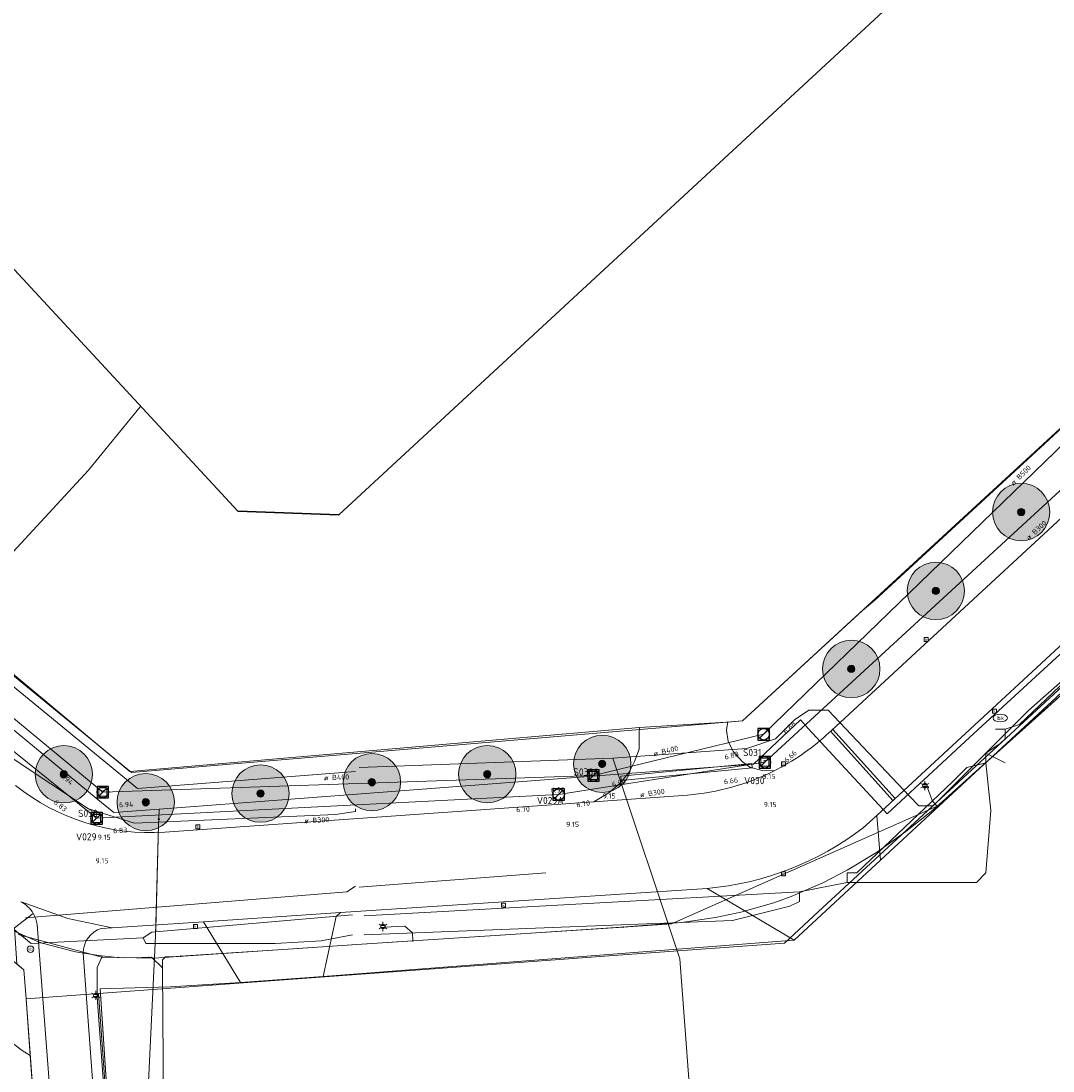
# Model space of a CAD drawing. Header units: metres. Extents: x 163628 to 167855, y 402678 to 405435.
# Tile 80 of 256: x 164116 to 164188, y 403356 to 403429. Entities that reach past the tile are written whole.
import ezdxf
from ezdxf.enums import TextEntityAlignment as Align
from ezdxf.lldxf.tags import DXFTag

# ---------------------------------------------------------------- set-up
doc = ezdxf.new("R2010")
doc.units = ezdxf.units.M
doc.layers.get('0').update_dxf_attribs({"lineweight": 25})
for name, color, linetype, lineweight in [('X-CA190022.004-UO-BGT_Ondergrond$0$GE_201_SHDHek_Lijn_GEM', 253, 'X-CA190022.004-UO-BGT_Ondergrond$0$Hekwerk', 9), ('X-CA190022.004-UO-BGT_Ondergrond$0$GE_314_WGDRijbaanLokaleweg_Vlak_GEM', 253, 'Continuous', 9), ('X-CA190022.004-UO-BGT_Ondergrond$0$GE_316_WGDFietspad_Vlak_GEM', 253, 'Continuous', 9), ('X-CA190022.004-UO-BGT_Ondergrond$0$GE_322_WGDInrit_Vlak_GEM', 253, 'Continuous', 9), ('X-CA190022.004-UO-BGT_Ondergrond$0$GE_367_OWGBerm_groenvoorziening_grasenk_GEM', 253, 'Continuous', 9), ('X-CA190022.004-UO-BGT_Ondergrond$0$GE_401_OTDErf_Vlak_GEM', 253, 'Continuous', 9), ('X-CA190022.004-UO-BGT_Ondergrond$0$GE_601_PNDgrondvlakpand_Vlak_MV_GEM', 34, 'Continuous', 35), ('X-CA190022.004-UO-BGT_Ondergrond$0$GE_814_BRDVerkeersbord_Punt_GEM', 253, 'Continuous', 9), ('X-CA190022.004-UO-BGT_Ondergrond$0$GE_861_PALLichtmast_Punt_GEM', 253, 'Continuous', 9), ('X-CA190022.004-UO-BGT_Ondergrond$0$GE_882_PutBrandkraan_Punt_GEM', 253, 'Continuous', 9), ('X-CA190022.004-UO-BGT_Ondergrond$0$GE_885_PutInspectieofRioolput_Punt_GEM', 253, 'Continuous', 9), ('X-CA190022.004-UO-BGT_Ondergrond$0$GE_886_PutKolk_Punt_GEM', 253, 'Continuous', 9), ('X-CA190022.004-UO-BGT_Ondergrond$0$N-WE-RI-PUT_INSPECTIE-S', 253, 'Continuous', 9), ('X-CA190022.004-UO-KAD_Percelen$0$B-WE-KG-GRENS_PERCEEL-GV', 150, 'Continuous', 9), ('X-CA190022.004-UO-WHM_Riolering gemeente_NLCS_v0.2$0$B-WE-RI-BOB-T18', 214, 'Continuous', 15), ('X-CA190022.004-UO-WHM_Riolering gemeente_NLCS_v0.2$0$B-WE-RI-DIAMETER-T18', 214, 'Continuous', 15), ('X-CA190022.004-UO-WHM_Riolering gemeente_NLCS_v0.2$0$B-WE-RI-HWA_TRANSPORTLEIDING-G', 214, 'X-CA190022.004-UO-WHM_Riolering gemeente_NLCS_v0.2$0$1-200 HEMELWATER', 15), ('X-CA190022.004-UO-WHM_Riolering gemeente_NLCS_v0.2$0$B-WE-RI-PUT-S', 214, 'Continuous', 15), ('X-CA190022.004-UO-WHM_Riolering gemeente_NLCS_v0.2$0$B-WE-RI-PUTDEKSELHOOGTE-T18', 214, 'Continuous', 15), ('X-CA190022.004-UO-WHM_Riolering gemeente_NLCS_v0.2$0$B-WE-RI-PUTNUMMER-T25', 214, 'Continuous', 15), ('X-CA190022.004-UO-WHM_Riolering gemeente_NLCS_v0.2$0$B-WE-RI-VWA_TRANSPORTLEIDING-G', 214, 'X-CA190022.004-UO-WHM_Riolering gemeente_NLCS_v0.2$0$1-200 VUILWATER', 15)]:
    doc.layers.add(name, color=color, linetype=linetype, lineweight=lineweight)
doc.layers.add('X-CA190022.004-UO-DWM_Beplanting$0$B-WE-GR-BOOM-S AFKOMSTIG UIT BOMENBESTAND GEMEENTE', color=252, linetype='Continuous')
doc.layers.add('X-CA190022.004-UO-DWM_Beplanting$0$N-GV-GR-GRAS-A-200', color=7, linetype='Continuous')
for name, color, linetype, lineweight, transparency in [('X-CA190022.004-UO-KLIC$0$B-OI-KL-DATA_GLASNET VEGHEL B.V._0001106108_VECT_19O042615-G', 42, 'X-CA190022.004-UO-KLIC$0$KL-DATA-N', 0, 0.25), ('X-CA190022.004-UO-KLIC$0$B-OI-KL-DATA_KPN_0000546663_VECT_19O042615-G', 42, 'X-CA190022.004-UO-KLIC$0$1-200 TELEFONIE-KPN', 0, 0.25), ('X-CA190022.004-UO-KLIC$0$B-OI-KL-DATA_KPN_0000546663_VECT_19O042616-G', 42, 'X-CA190022.004-UO-KLIC$0$1-200 TELEFONIE-KPN', 0, 0.25), ('X-CA190022.004-UO-KLIC$0$B-OI-KL-WATER_BW_0000551269_VECT_19O042615-G', 42, 'X-CA190022.004-UO-KLIC$0$1-200 WATERLEIDING', 0, 0.25), ('X-CA190022.004-UO-KLIC$0$B-OI-KL-WATER_BW_0000551269_VECT_19O042616-G', 42, 'X-CA190022.004-UO-KLIC$0$1-200 WATERLEIDING', 0, 0.25), ('X-CA190022.004-UO-KLIC$0$B-WE-KL-DATA_MANTELBUIS-G', 42, 'X-CA190022.004-UO-KLIC$0$1-200 DATA', 0, 0.25), ('X-CA190022.004-UO-KLIC$0$B-WE-KL-ET_LS-G', 42, 'X-CA190022.004-UO-KLIC$0$1-200 LAAGSPANNING', 0, 0.25), ('X-CA190022.004-UO-KLIC$0$B-WE-KL-ET_LS_HULPSTUK-S', 42, 'X-CA190022.004-UO-KLIC$0$1-200 LAAGSPANNING', 0, 0.25), ('X-CA190022.004-UO-KLIC$0$B-WE-KL-ET_LS_KABELBED-G', 42, 'X-CA190022.004-UO-KLIC$0$1-200 LAAGSPANNING', 0, 0.25), ('X-CA190022.004-UO-KLIC$0$B-WE-KL-ET_MS-G', 42, 'X-CA190022.004-UO-KLIC$0$1-200 MIDDENSPANNING', 0, 0.25), ('X-CA190022.004-UO-KLIC$0$B-WE-KL-ET_MS_HULPSTUK-S', 42, 'X-CA190022.004-UO-KLIC$0$1-200 MIDDENSPANNING', 0, 0.25), ('X-CA190022.004-UO-KLIC$0$B-WE-KL-GAS_LD-G', 42, 'X-CA190022.004-UO-KLIC$0$1-200 GASLEIDING LAGE DRUK', 0, 0.25), ('X-CA190022.004-UO-KLIC$0$B-WE-KL-GAS_LD_HULPSTUK-S', 42, 'X-CA190022.004-UO-KLIC$0$1-200 GASLEIDING LAGE DRUK', 0, 0.25), ('X-CA190022.004-UO-KLIC$0$B-WE-KL-GAS_LD_MANTELBUIS-G', 42, 'X-CA190022.004-UO-KLIC$0$1-200 GASLEIDING LAGE DRUK', 0, 0.25)]:
    doc.layers.add(name, color=color, linetype=linetype, lineweight=lineweight, transparency=transparency)
doc.styles.add('X-CA190022.004-UO-BGT_Ondergrond$0$NLCS-ISO', font='NLCS-ISO.ttf')
doc.styles.add('X-CA190022.004-UO-KLIC$0$NLCS-ISO', font='NLCS-ISO.ttf')
doc.styles.add('X-CA190022.004-UO-KLIC$0$Standard', font='NLCS-ISO.ttf')
doc.styles.add('X-CA190022.004-UO-WHM_Riolering gemeente_NLCS_v0.2$0$NLCS-ISO', font='NLCS-ISO.ttf')
doc.styles.add('X-CA190022.004-UO-WHM_Riolering gemeente_NLCS_v0.2$0$NLCS-ISO-M200-T18', font='NLCS-ISO.ttf', dxfattribs={"height": 0.36})
doc.styles.add('X-CA190022.004-UO-WHM_Riolering gemeente_NLCS_v0.2$0$NLCS-ISO-M200-T25', font='NLCS-ISO.ttf', dxfattribs={"height": 0.5})
doc.linetypes.add('X-CA190022.004-UO-BGT_Ondergrond$0$Hekwerk', pattern='A,5,-1.5,[2,dgnlstyle-Veghel.shx,S=0.007937,R=0,X=0,Y=0],-1.5', length=8)
doc.linetypes.add('X-CA190022.004-UO-KLIC$0$1-200 DATA', pattern='A,1.5,-0.6,["DATA",X-CA190022.004-UO-KLIC$0$NLCS-ISO,S=0.24,R=0,X=-0.5,Y=-0.12],-0.3', length=2.4)
doc.linetypes.add('X-CA190022.004-UO-KLIC$0$1-200 GASLEIDING LAGE DRUK', pattern='A,1.5,-0.6,["GAS LD",X-CA190022.004-UO-KLIC$0$NLCS-ISO,S=0.24,R=0,X=-0.5,Y=-0.12],-0.7', length=2.8)
doc.linetypes.add('X-CA190022.004-UO-KLIC$0$1-200 LAAGSPANNING', pattern='A,1.5,-0.6,["LS",X-CA190022.004-UO-KLIC$0$NLCS-ISO,S=0.24,R=0,X=-0.45,Y=-0.12],-0.05', length=2.15)
doc.linetypes.add('X-CA190022.004-UO-KLIC$0$1-200 MIDDENSPANNING', pattern='A,1.5,-0.6,["MS",X-CA190022.004-UO-KLIC$0$NLCS-ISO,S=0.24,R=0,X=-0.5,Y=-0.12],-0.05', length=2.15)
doc.linetypes.add('X-CA190022.004-UO-KLIC$0$1-200 TELEFONIE-KPN', pattern='A,1.5,-0.6,["KPN",X-CA190022.004-UO-KLIC$0$NLCS-ISO,S=0.24,R=0,X=-0.5,Y=-0.12],-0.3', length=2.4)
doc.linetypes.add('X-CA190022.004-UO-KLIC$0$1-200 WATERLEIDING', pattern='A,1.5,-0.6,["WATER",X-CA190022.004-UO-KLIC$0$NLCS-ISO,S=0.24,R=0,X=-0.5,Y=-0.12],-0.65', length=2.75)
tags = doc.linetypes.add('X-CA190022.004-UO-KLIC$0$KL-DATA-N', pattern='A,4,-1,[101,NLCS.SHX,S=0.5,R=0,X=0,Y=0],-1,4,-1,["D",X-CA190022.004-UO-KLIC$0$Standard,S=1,R=0,X=-0.25,Y=-0.5],-1.5', length=12.5).pattern_tags.tags
tags[18] = DXFTag(74, 10)
doc.linetypes.add('X-CA190022.004-UO-WHM_Riolering gemeente_NLCS_v0.2$0$1-200 HEMELWATER', pattern='A,1.5,-0.6,["HWA",X-CA190022.004-UO-WHM_Riolering gemeente_NLCS_v0.2$0$NLCS-ISO,S=0.24,R=0,X=-0.5,Y=-0.12],-0.3', length=2.4)
doc.linetypes.add('X-CA190022.004-UO-WHM_Riolering gemeente_NLCS_v0.2$0$1-200 VUILWATER', pattern='A,1.5,-0.6,["DWA",X-CA190022.004-UO-WHM_Riolering gemeente_NLCS_v0.2$0$NLCS-ISO,S=0.24,R=0,X=-0.5,Y=-0.12],-0.3', length=2.4)

# ---------------------------------------------------------------- blocks, each defined once
blk = doc.blocks.new('X-CA190022.004-UO-BGT_Ondergrond$0$SRI-KOLK-SO')
at = {"color": 0, "linetype": 'ByBlock', "lineweight": 18}
blk.add_lwpolyline([(-1.125, -1.125), (1.125, -1.125), (1.125, 1.125), (-1.125, 1.125)], close=True, dxfattribs=at)
at = {"color": 0, "linetype": 'ByBlock', "lineweight": 18, "style": 'X-CA190022.004-UO-BGT_Ondergrond$0$NLCS-ISO'}
blk.add_text('k', height=1.5, dxfattribs=at).set_placement((0, 0), align=Align.MIDDLE_CENTER)
blk = doc.blocks.new('X-CA190022.004-UO-BGT_Ondergrond$0$IMGEOKolk')
at = {"xscale": 5, "yscale": 5, "zscale": 5}
blk.add_blockref('X-CA190022.004-UO-BGT_Ondergrond$0$SRI-KOLK-SO', (0, 0), dxfattribs=at)
blk = doc.blocks.new('X-CA190022.004-UO-BGT_Ondergrond$0$SKL-WATER_BRANDKRAAN_BRANDPUT-SO')
at = {"color": 0, "linetype": 'ByBlock', "lineweight": 18}
blk.add_ellipse((0, 0), major_axis=(2.5, 0), ratio=0.54, dxfattribs=at)
at = {"color": 0, "linetype": 'ByBlock', "lineweight": 18, "style": 'X-CA190022.004-UO-BGT_Ondergrond$0$NLCS-ISO'}
blk.add_text('bk', height=1.5, dxfattribs=at).set_placement((0.16, 0), align=Align.MIDDLE_CENTER)
blk = doc.blocks.new('X-CA190022.004-UO-BGT_Ondergrond$0$IMGEOBrandkraanput')
at = {"xscale": 5, "yscale": 5, "zscale": 5}
blk.add_blockref('X-CA190022.004-UO-BGT_Ondergrond$0$SKL-WATER_BRANDKRAAN_BRANDPUT-SO', (0, 0), dxfattribs=at)
blk = doc.blocks.new('X-CA190022.004-UO-BGT_Ondergrond$0$SIE-WEG_PAAL_VERKEERSBORD-SO')
at = {"linetype": 'ByBlock', "lineweight": 18}
blk.add_circle((0, 0), 1.5, dxfattribs=at)
at = {"linetype": 'ByBlock', "lineweight": 18, "style": 'X-CA190022.004-UO-BGT_Ondergrond$0$NLCS-ISO'}
blk.add_text('vb', height=1.5, dxfattribs=at).set_placement((0, 0.13), align=Align.MIDDLE_CENTER)
blk = doc.blocks.new('X-CA190022.004-UO-BGT_Ondergrond$0$IMGEOVerkeersbord')
at = {"xscale": 5, "yscale": 5, "zscale": 5}
blk.add_blockref('X-CA190022.004-UO-BGT_Ondergrond$0$SIE-WEG_PAAL_VERKEERSBORD-SO', (0, 0), dxfattribs=at)
blk = doc.blocks.new('X-CA190022.004-UO-BGT_Ondergrond$0$SRI-PUT_INSPECTIEPUT_RIOOLPUT-SO')
at = {"color": 0, "linetype": 'ByBlock', "lineweight": 18}
blk.add_lwpolyline([(-1.12, -1.12), (1.12, -1.12), (1.12, 1.12), (-1.12, 1.12)], close=True, dxfattribs=at)
at = {"color": 0, "linetype": 'ByBlock', "lineweight": 18, "style": 'X-CA190022.004-UO-BGT_Ondergrond$0$NLCS-ISO'}
blk.add_text('r', height=1.5, dxfattribs=at).set_placement((0, 0.28), align=Align.MIDDLE_CENTER)
blk = doc.blocks.new('X-CA190022.004-UO-BGT_Ondergrond$0$IMGEOInspectierioolput')
at = {"layer": 'X-CA190022.004-UO-BGT_Ondergrond$0$N-WE-RI-PUT_INSPECTIE-S', "xscale": 10, "yscale": 10, "zscale": 10}
blk.add_blockref('X-CA190022.004-UO-BGT_Ondergrond$0$SRI-PUT_INSPECTIEPUT_RIOOLPUT-SO', (0, 0), dxfattribs=at)
blk = doc.blocks.new('X-CA190022.004-UO-BGT_Ondergrond$0$N-SIE-WEG_LICHTMAST-SO')
h = blk.add_hatch(color=256)
h.paths.add_polyline_path([(1.16, 0.5, 0.658505), (-1.16, 0.5)])
h.paths.add_polyline_path([(-1.16, -0.5, 0.658505), (1.16, -0.5)])
at = {"flags": 128}
for points in [[(-2.19, 1.27), (-1.1, 0.63)], [(-1.16, 0.5), (1.16, 0.5)], [(0, 1.27), (0, 2.53)], [(1.1, 0.63), (2.19, 1.27)], [(-2.19, -1.27), (-1.1, -0.63)], [(-1.16, -0.5), (1.16, -0.5)], [(0, -1.27), (0, -2.53)], [(2.19, -1.27), (1.1, -0.63)]]:
    blk.add_lwpolyline(points, dxfattribs=at)
at = {"ltscale": 0.5}
blk.add_circle((0, 0), 1.27, dxfattribs=at)
at = {"style": 'X-CA190022.004-UO-BGT_Ondergrond$0$NLCS-ISO'}
blk.add_attdef('TYPE', text='', height=1.8, dxfattribs=at).set_placement((0, 2.53), align=Align.BOTTOM_CENTER)
blk = doc.blocks.new('X-CA190022.004-UO-BGT_Ondergrond$0$IMGEOLichtmastpaal')
at = {"xscale": 5, "yscale": 5, "zscale": 5}
blk.add_blockref('X-CA190022.004-UO-BGT_Ondergrond$0$N-SIE-WEG_LICHTMAST-SO', (0, 6.4), dxfattribs=at)
blk = doc.blocks.new('X-CA190022.004-UO-KLIC$0$SKL-WTB_HULP_MOF-SO')
at = {"linetype": 'ByBlock', "lineweight": 18}
h = blk.add_hatch(color=0, dxfattribs=at)
h.dxf.hatch_style = 1
h.paths.add_polyline_path([(-0.5625, 0, 1), (0.5625, 0, 1)])
at = {"color": 0, "linetype": 'ByBlock', "lineweight": 18}
blk.add_circle((0, 0), 0.5625, dxfattribs=at)
at = {"color": 0, "linetype": 'ByBlock', "lineweight": 18, "style": 'X-CA190022.004-UO-KLIC$0$NLCS-ISO', "flags": 1}
for tag, p in [('TYPE', (1.5, 0)), ('OMSCHRIJVING', (1.5, -3)), ('LABEL', (1.5, -1.5))]:
    blk.add_attdef(tag, p, '', height=1, dxfattribs=at)
blk = doc.blocks.new('X-CA190022.004-UO-KLIC$0$SKL-WTB_HULP_OVERIG-SO')
at = {"color": 0, "linetype": 'ByBlock', "lineweight": 18}
for points in [[(-0.1, 0.1), (0.1, -0.1)], [(0.1, 0.1), (-0.1, -0.1)]]:
    blk.add_lwpolyline(points, dxfattribs=at)
at = {"color": 0, "linetype": 'ByBlock', "lineweight": 18, "style": 'X-CA190022.004-UO-KLIC$0$NLCS-ISO', "flags": 1}
for tag, p in [('TYPE', (1.5, 0)), ('LABEL', (1.5, -1.5)), ('OMSCHRIJVING', (1.5, -3))]:
    blk.add_attdef(tag, p, '', height=1, dxfattribs=at)
blk = doc.blocks.new('X-CA190022.004-UO-KLIC$0$SKL-WTB_HULP_AFSLUITER-SO')
at = {"color": 0, "linetype": 'ByBlock', "lineweight": 18}
blk.add_lwpolyline([(0, 0.8), (0, -0.8)], dxfattribs=at)
blk.add_circle((0, 0), 1, dxfattribs=at)
at = {"color": 0, "linetype": 'ByBlock', "lineweight": 18, "style": 'X-CA190022.004-UO-KLIC$0$NLCS-ISO', "flags": 1}
for tag, p in [('TYPE', (1.5, 0)), ('LABEL', (1.5, -1.5)), ('OMSCHRIJVING', (1.5, -3))]:
    blk.add_attdef(tag, p, '', height=1, dxfattribs=at)
blk = doc.blocks.new('X-CA190022.004-UO-WHM_Riolering gemeente_NLCS_v0.2$0$B-SRI-PUT_BETON-SO')
blk.add_line((-1.41, -1.41), (1.41, 1.41))
at = {"lineweight": -3, "flags": 128}
blk.add_lwpolyline([(2, -2), (2, 2), (-2, 2), (-2, -2)], close=True, dxfattribs=at)
at = {"lineweight": -3}
blk.add_circle((0, 0), 2, dxfattribs=at)
blk = doc.blocks.new('X-CA190022.004-UO-DWM_Beplanting$0$SGR-BOOM_01-SO')
at = {"linetype": 'ByBlock', "lineweight": 18}
h = blk.add_hatch(color=0, dxfattribs=at)
h.dxf.hatch_style = 1
edge = h.paths.add_edge_path()
edge.add_arc((0, 0), 0.25, 0, 360)
at = {"color": 0, "linetype": 'ByBlock', "lineweight": 18}
for radius in [2, 0.25]:
    blk.add_circle((0, 0), radius, dxfattribs=at)
blk = doc.blocks.new('X-CA190022.004-UO-DWM_Beplanting$0$IMGEOBoom')
at = {"transparency": 33554457}
h = blk.add_hatch(color=256, dxfattribs=at)
h.dxf.hatch_style = 1
edge = h.paths.add_edge_path()
edge.add_arc((0, 0), 100, 0, 360)
edge = h.paths.add_edge_path(flags=17)
edge.add_arc((0, 0), 12.5, 0, 360)
h = blk.add_hatch()
h.set_pattern_fill('ANGLE', color=256)
h.set_pattern_definition([(0, (0, 0), (0, 6.985), [5.08, -1.905]), (90, (0, 0), (-6.985, 4e-16), [5.08, -1.905])])
edge = h.paths.add_edge_path(flags=17)
edge.add_arc((0, 0), 12.5, 0, 360)
at = {"layer": 'X-CA190022.004-UO-DWM_Beplanting$0$N-GV-GR-GRAS-A-200'}
h = blk.add_hatch(color=256, dxfattribs=at)
h.dxf.hatch_style = 1
edge = h.paths.add_edge_path(flags=17)
edge.add_arc((0, 0), 12.5, 0, 360)
at = {"xscale": 50, "yscale": 50, "zscale": 50}
blk.add_blockref('X-CA190022.004-UO-DWM_Beplanting$0$SGR-BOOM_01-SO', (0, 0), dxfattribs=at)

msp = doc.modelspace()

# ---------------------------------------------------------------- linework, layer by layer
at = {"layer": 'X-CA190022.004-UO-BGT_Ondergrond$0$GE_201_SHDHek_Lijn_GEM'}
for p, q in [((164175.088, 403388.839), (164190.18, 403402.755)), ((164097.455, 403398.262), (164123.182, 403376.894)), ((164174.239, 403388.121), (164165.882, 403380.425)), ((164158.685, 403379.957), (164164.703, 403380.325)), ((164164.85, 403380.338), (164164.703, 403380.325)), ((164165.882, 403380.425), (164164.85, 403380.338)), ((164123.182, 403376.894), (164158.685, 403379.957)), ((164125.986, 403361.882), (164121.104, 403361.734)), ((164130.885, 403362.181), (164125.986, 403361.882)), ((164121.104, 403361.734), (164122.917, 403334.219)), ((164115.674, 403357.456), (164111.487, 403360.613)), ((164116.235, 403357.093), (164115.674, 403357.456)), ((164117.657, 403337.683), (164116.235, 403357.093))]:
    msp.add_line(p, q, dxfattribs=at)
at = {"layer": 'X-CA190022.004-UO-BGT_Ondergrond$0$GE_314_WGDRijbaanLokaleweg_Vlak_GEM', "flags": 128}
for points in [[(164171.712, 403379.416), (164172.084, 403379.76), (164220.815, 403424.824), (164231.312, 403434.53), (164251.364, 403453.071), (164259.771, 403460.845), (164260.937, 403461.923), (164269.442, 403469.787), (164301.838, 403499.752), (164302.958, 403500.79), (164306.775, 403504.328), (164315.372, 403512.298), (164341.662, 403536.67)], [(164346.364, 403532.147), (164336.681, 403523.174), (164330.498, 403517.445), (164315.256, 403503.321), (164305.01, 403493.828), (164295.413, 403484.949), (164288.546, 403478.6), (164286.117, 403476.354), (164265.184, 403457.002), (164261.843, 403453.913), (164234.977, 403429.074), (164225.894, 403420.677), (164204.85, 403401.219), (164196.292, 403393.307), (164175.226, 403373.829), (164174.284, 403372.958)], [(164125.606, 403372.668), (164155.516, 403374.781), (164162.03, 403375.241)], [(164163.417, 403368.741), (164137.846, 403367.054), (164128.316, 403366.425), (164121.941, 403366.004), (164118.846, 403366.637), (164115.592, 403367.815)]]:
    msp.add_lwpolyline(points, dxfattribs=at)
at = {"layer": 'X-CA190022.004-UO-BGT_Ondergrond$0$GE_314_WGDRijbaanLokaleweg_Vlak_GEM'}
for centre, radius, start, end in [((164160.638, 403391.765), 16.587, 296.61246, 311.88515), ((164160.651, 403391.765), 16.581, 274.77128, 296.57234), ((164124.597, 403387.734), 15.1, 231.51754, 273.83023)]:
    msp.add_arc(centre, radius, start, end, dxfattribs=at)
at = {"layer": 'X-CA190022.004-UO-BGT_Ondergrond$0$GE_314_WGDRijbaanLokaleweg_Vlak_GEM', "extrusion": (0, 0, -1)}
msp.add_arc((-164161.555, 403389.649), 20.991, 232.67033, 264.91163, dxfattribs=at)
at = {"layer": 'X-CA190022.004-UO-BGT_Ondergrond$0$GE_316_WGDFietspad_Vlak_GEM', "flags": 128}
for points in [[(164115.592, 403367.815), (164118.846, 403366.637), (164121.941, 403366.004), (164121.189, 403365.954)], [(164119.931, 403364.224), (164128.789, 403243.894), (164125.784, 403243.64), (164118.279, 403345.82), (164116.721, 403366.226)]]:
    msp.add_lwpolyline(points, dxfattribs=at)
at = {"layer": 'X-CA190022.004-UO-BGT_Ondergrond$0$GE_316_WGDFietspad_Vlak_GEM'}
for centre, radius, start, end in [((164114.57, 403365.896), 2.174, 30.73055, 61.96929), ((164114.562, 403365.888), 2.186, 8.90257, 30.80425), ((164121.676, 403364.277), 1.746, 106.20067, 181.75246)]:
    msp.add_arc(centre, radius, start, end, dxfattribs=at)
at = {"layer": 'X-CA190022.004-UO-BGT_Ondergrond$0$GE_322_WGDInrit_Vlak_GEM', "flags": 128}
for points in [[(164162.03, 403375.241), (164155.516, 403374.781), (164156.547, 403375.41), (164157.316, 403376.045), (164157.98, 403376.851), (164158.334, 403377.586), (164158.659, 403378.445), (164158.679, 403379.616), (164158.685, 403379.957), (164164.703, 403380.325), (164164.85, 403380.338), (164164.807, 403380.088), (164164.757, 403379.767), (164164.864, 403378.985), (164165.249, 403378.266)], [(164165.249, 403378.266), (164165.844, 403377.596), (164166.374, 403377.205), (164167.237, 403376.963), (164168.068, 403376.935)], [(164116.439, 403367.007), (164115.133, 403365.985), (164115.291, 403363.492), (164115.798, 403363.076), (164115.946, 403361.042), (164116.235, 403357.093), (164115.674, 403357.456), (164111.487, 403360.613), (164104.717, 403366.487), (164104.118, 403376.641), (164110.422, 403371.472), (164111.819, 403370.327)], [(164174.284, 403372.958), (164175.226, 403373.829), (164175.49, 403370.704)], [(164175.49, 403370.704), (164169.481, 403365.131), (164163.417, 403368.741)], [(164137.846, 403367.054), (164137.561, 403366.789), (164136.649, 403362.597), (164130.885, 403362.181), (164128.316, 403366.425), (164137.846, 403367.054)]]:
    msp.add_lwpolyline(points, dxfattribs=at)
at = {"layer": 'X-CA190022.004-UO-BGT_Ondergrond$0$GE_322_WGDInrit_Vlak_GEM', "extrusion": (0, 0, -1)}
for centre, radius, start, end in [((-164160.651, 403391.765), 16.581, 243.42766, 265.22872), ((-164114.57, 403365.896), 2.174, 118.03071, 149.26945)]:
    msp.add_arc(centre, radius, start, end, dxfattribs=at)
at = {"layer": 'X-CA190022.004-UO-BGT_Ondergrond$0$GE_322_WGDInrit_Vlak_GEM'}
msp.add_arc((164161.555, 403389.649), 20.991, 275.08837, 307.32967, dxfattribs=at)
at = {"layer": 'X-CA190022.004-UO-BGT_Ondergrond$0$GE_367_OWGBerm_groenvoorziening_grasenk_GEM', "flags": 128}
for points in [[(164021.873, 403474.21), (164023.405, 403475.629), (164024.929, 403477.04), (164052.619, 403502.676), (164054.291, 403500.864), (164034.327, 403482.449), (164023.302, 403472.06), (164023.438, 403459.209), (164039.689, 403445.569), (164058.254, 403430.48), (164072.428, 403418.573), (164097.455, 403398.262), (164123.182, 403376.894), (164158.685, 403379.957), (164158.679, 403379.616)], [(164168.068, 403376.935), (164167.237, 403376.963), (164166.374, 403377.205), (164165.844, 403377.596), (164165.249, 403378.266), (164164.864, 403378.985), (164164.757, 403379.767), (164164.807, 403380.088), (164164.85, 403380.338), (164165.882, 403380.425), (164174.239, 403388.121), (164175.088, 403388.839), (164190.18, 403402.755), (164219.757, 403429.914), (164220.363, 403429.257), (164220.783, 403428.671), (164221.102, 403427.778), (164221.247, 403426.901), (164221.176, 403425.974), (164220.815, 403424.824)], [(164220.815, 403424.824), (164172.084, 403379.76), (164171.712, 403379.416)], [(164199.21, 403392.924), (164187.725, 403382.052), (164175.49, 403370.704), (164175.226, 403373.829), (164196.292, 403393.307), (164199.21, 403392.924)], [(164158.679, 403379.616), (164158.659, 403378.445), (164158.334, 403377.586), (164157.98, 403376.851), (164157.316, 403376.045), (164156.547, 403375.41), (164155.516, 403374.781), (164125.606, 403372.668)], [(164163.417, 403368.741), (164169.481, 403365.131), (164136.649, 403362.597), (164137.561, 403366.789), (164137.846, 403367.054), (164163.417, 403368.741)], [(164124.471, 403244.666), (164123.405, 403259.221), (164122.43, 403272.523), (164121.05, 403291.365), (164120.158, 403303.545), (164118.898, 403320.745), (164117.657, 403337.683), (164116.235, 403357.093), (164115.946, 403361.042), (164115.798, 403363.076), (164115.291, 403363.492), (164115.133, 403365.985), (164116.439, 403367.007)], [(164116.721, 403366.226), (164118.279, 403345.82)], [(164121.189, 403365.954), (164121.941, 403366.004), (164128.316, 403366.425), (164130.885, 403362.181), (164125.986, 403361.882), (164121.104, 403361.734), (164122.917, 403334.219), (164124.72, 403310.119), (164125.566, 403299.069), (164126.307, 403289.989), (164126.524, 403284.482), (164128.805, 403257.478), (164129.577, 403245.132)], [(164131.021, 403231.356), (164130.211, 403235.024), (164128.863, 403243.9), (164128.789, 403243.894), (164119.931, 403364.224)]]:
    msp.add_lwpolyline(points, dxfattribs=at)
at = {"layer": 'X-CA190022.004-UO-BGT_Ondergrond$0$GE_367_OWGBerm_groenvoorziening_grasenk_GEM', "extrusion": (0, 0, -1)}
for centre, radius, start, end in [((-164160.638, 403391.765), 16.587, 228.11485, 243.38754), ((-164124.597, 403387.734), 15.1, 266.16977, 308.48246), ((-164114.562, 403365.888), 2.186, 149.19575, 171.09743), ((-164121.676, 403364.277), 1.746, 358.24754, 73.79933)]:
    msp.add_arc(centre, radius, start, end, dxfattribs=at)
at = {"layer": 'X-CA190022.004-UO-BGT_Ondergrond$0$GE_401_OTDErf_Vlak_GEM', "flags": 128}
for points in [[(164137.741, 403394.779), (164130.705, 403395.048), (164066.082, 403464.885), (164077.251, 403475.219), (164084.048, 403467.893), (164105.835, 403488.05), (164099.021, 403495.354), (164128.618, 403522.754), (164135.39, 403515.429), (164150.027, 403528.929), (164204.428, 403470.152), (164188.006, 403454.921), (164194.788, 403447.578), (164137.741, 403394.779)], [(164305.031, 403508.506), (164291.568, 403496.14), (164275.779, 403481.606), (164264.086, 403471.14), (164260.024, 403466.927), (164255.573, 403463.083), (164254.301, 403461.937), (164250.244, 403458.057), (164241.227, 403449.781), (164236.977, 403445.845), (164225.408, 403435.142), (164219.757, 403429.914), (164190.18, 403402.755), (164175.088, 403388.839), (164174.239, 403388.121), (164165.882, 403380.425), (164164.85, 403380.338), (164164.703, 403380.325), (164158.685, 403379.957), (164123.182, 403376.894), (164097.455, 403398.262)], [(164129.577, 403245.132), (164128.805, 403257.478), (164126.524, 403284.482), (164126.307, 403289.989), (164125.566, 403299.069), (164124.72, 403310.119), (164122.917, 403334.219), (164121.104, 403361.734), (164125.986, 403361.882), (164130.885, 403362.181), (164136.649, 403362.597), (164169.481, 403365.131), (164175.49, 403370.704), (164187.725, 403382.052), (164199.21, 403392.924), (164205.583, 403398.957), (164212.388, 403405.398), (164225.702, 403417.485), (164225.74, 403417.52), (164229.339, 403420.787), (164234.797, 403425.741)], [(164042.305, 403423.024), (164046.847, 403419.257), (164090.25, 403383.661), (164087.549, 403380.377), (164087.94, 403380.063), (164103.497, 403367.545), (164104.717, 403366.487), (164111.487, 403360.613), (164115.674, 403357.456), (164116.235, 403357.093)], [(164116.235, 403357.093), (164117.657, 403337.683), (164118.898, 403320.745), (164120.158, 403303.545), (164121.05, 403291.365), (164122.43, 403272.523), (164123.405, 403259.221), (164124.471, 403244.666)]]:
    msp.add_lwpolyline(points, dxfattribs=at)
at = {"layer": 'X-CA190022.004-UO-BGT_Ondergrond$0$GE_601_PNDgrondvlakpand_Vlak_MV_GEM', "flags": 128}
msp.add_lwpolyline([(164137.741, 403394.779), (164130.705, 403395.048), (164066.082, 403464.885), (164077.251, 403475.219), (164084.048, 403467.893), (164105.835, 403488.05), (164099.021, 403495.354), (164128.618, 403522.754), (164135.39, 403515.429), (164150.027, 403528.929), (164204.428, 403470.152), (164188.006, 403454.921), (164194.788, 403447.578), (164137.741, 403394.779)], dxfattribs=at)
at = {"layer": 'X-CA190022.004-UO-KAD_Percelen$0$B-WE-KG-GRENS_PERCEEL-GV', "flags": 128}
for points in [[(164203.337, 403482.614), (164125.348, 403566.768), (164022.925, 403472.093), (164023.261, 403458.91), (164123.292, 403376.825), (164165.882, 403380.425), (164237.134, 403446.038)], [(164089.583, 403216.935), (164088.484, 403222.695), (164110.121, 403226.655), (164124.014, 403244.093), (164124.081, 403244.177), (164124.471, 403244.666), (164115.946, 403361.042), (164115.798, 403363.076), (164090.229, 403384.109), (164089.457, 403384.744), (164089.594, 403383.336), (164060.384, 403347.772), (164031.148, 403312.178), (164033.768, 403282.812), (164037.022, 403246.337), (164039.956, 403213.457), (164059.365, 403213.073), (164085, 403215.942)]]:
    msp.add_lwpolyline(points, close=True, dxfattribs=at)
for points in [[(164090.229, 403384.109), (164115.798, 403363.076), (164115.946, 403361.042), (164120.988, 403361.415), (164145.911, 403363.26), (164156.877, 403364.062), (164168.8, 403364.933), (164171.143, 403367.101), (164182.753, 403377.839), (164190.554, 403385.054), (164212.653, 403405.463), (164234.727, 403425.796), (164264.282, 403453.13), (164311.58, 403496.822), (164330.627, 403514.464), (164348.279, 403530.814)], [(164320.944, 403523.34), (164302.68, 403506.429), (164291.64, 403496.19), (164237.134, 403446.038), (164165.882, 403380.425), (164123.292, 403376.825), (164023.261, 403458.91), (163997.382, 403480.119), (163954.024, 403515.741)], [(164273.154, 403340.046), (164245.885, 403369.524), (164243.593, 403372.003), (164234.809, 403381.503), (164212.653, 403405.463), (164190.554, 403385.054), (164182.753, 403377.839), (164171.143, 403367.101), (164168.8, 403364.933), (164156.877, 403364.062), (164145.911, 403363.26), (164120.988, 403361.415), (164126.764, 403281.3)], [(164129.492, 403244.721), (164129.159, 403247.698), (164126.764, 403281.3), (164120.988, 403361.415), (164115.946, 403361.042), (164124.471, 403244.666)]]:
    msp.add_lwpolyline(points, dxfattribs=at)
at = {"layer": 'X-CA190022.004-UO-KLIC$0$B-OI-KL-DATA_GLASNET VEGHEL B.V._0001106108_VECT_19O042615-G', "ltscale": 0.2, "flags": 128}
msp.add_lwpolyline([(164103.9, 403386.1), (164104.5, 403386.1), (164104.9, 403385.7), (164109.7, 403381.3), (164120.3, 403374.3), (164123.5, 403373.3), (164137.5, 403373.9), (164138.9, 403374.1), (164138.9, 403374.3)], dxfattribs=at)
at = {"layer": 'X-CA190022.004-UO-KLIC$0$B-OI-KL-DATA_KPN_0000546663_VECT_19O042615-G', "flags": 128}
for points in [[(164105.9, 403382.3), (164120.3, 403397.9), (164123.9, 403402.3)], [(164101.5, 403376.5), (164102.5, 403376.3), (164102.9, 403375.9), (164116.3, 403364.9), (164124.1, 403365.3)], [(164124.1, 403365.3), (164124.7, 403365.7), (164138.7, 403366.9)], [(164124.1, 403365.3), (164124.3, 403364.9), (164133.3, 403364.9), (164136.5, 403365.1), (164138.7, 403365.5)]]:
    msp.add_lwpolyline(points, dxfattribs=at)
at = {"layer": 'X-CA190022.004-UO-KLIC$0$B-OI-KL-DATA_KPN_0000546663_VECT_19O042616-G', "flags": 128}
for points in [[(164253.833, 403445.833), (164253.833, 403445.167), (164252.167, 403443.5), (164232.5, 403425.833), (164223.167, 403416.833), (164197.167, 403391.167), (164185.833, 403381.167), (164182.833, 403378.167), (164182.833, 403377.5)], [(164182.833, 403377.5), (164183.167, 403374.167), (164182.833, 403369.833), (164182.167, 403369.167), (164173.167, 403369.167)], [(164182.833, 403377.5), (164181.5, 403377.167), (164180.5, 403376.167), (164173.833, 403369.833), (164173.167, 403369.833), (164173.167, 403369.167)], [(164173.167, 403369.167), (164169.833, 403368.5)], [(164169.833, 403368.5), (164169.833, 403367.833), (164169.167, 403367.5), (164165.167, 403366.5), (164139.5, 403365.5)], [(164169.833, 403368.5), (164139.5, 403366.833)]]:
    msp.add_lwpolyline(points, dxfattribs=at)
at = {"layer": 'X-CA190022.004-UO-KLIC$0$B-OI-KL-WATER_BW_0000551269_VECT_19O042615-G', "flags": 128}
for points in [[(164111.5, 403385.3), (164112.1, 403385.3), (164112.5, 403384.9), (164123.7, 403375.7), (164138.9, 403376.9)], [(164138.9, 403368.9), (164138.3, 403368.5), (164115.9, 403366.7)]]:
    msp.add_lwpolyline(points, dxfattribs=at)
at = {"layer": 'X-CA190022.004-UO-KLIC$0$B-OI-KL-WATER_BW_0000551269_VECT_19O042616-G', "flags": 128}
for points in [[(164221.167, 403413.5), (164219.833, 403413.167), (164218.833, 403412.167), (164185.167, 403380.167), (164184.167, 403379.833)], [(164182.833, 403378.167), (164179.167, 403374.5), (164178.167, 403374.5), (164177.5, 403375.167), (164171.833, 403381.167), (164170.5, 403381.167), (164169.5, 403380.5), (164168.167, 403379.167), (164166.167, 403378.5), (164156.833, 403377.833)], [(164184.167, 403379.833), (164184.167, 403379.167), (164183.833, 403378.833), (164182.833, 403378.167)], [(164184.167, 403379.833), (164183.5, 403379.833)], [(164182.833, 403378.167), (164184.167, 403377.5)], [(164156.833, 403377.833), (164139.167, 403377.167)], [(164156.833, 403377.833), (164161.5, 403363.833), (164162.5, 403350.5), (164162.167, 403347.167), (164162.167, 403346.5), (164161.5, 403346.167)], [(164152.167, 403369.833), (164139.167, 403368.833)]]:
    msp.add_lwpolyline(points, dxfattribs=at)
at = {"layer": 'X-CA190022.004-UO-KLIC$0$B-WE-KL-DATA_MANTELBUIS-G'}
for points in [[(164176.358, 403374.879), (164172.009, 403379.694)], [(164172.011, 403379.692), (164172.159, 403379.826)], [(164176.507, 403375.013), (164172.158, 403379.828)], [(164166.517, 403377.441), (164157.396, 403376.575)], [(164166.545, 403377.142), (164166.517, 403377.441)], [(164157.424, 403376.276), (164157.396, 403376.575)], [(164166.545, 403377.142), (164157.424, 403376.276)], [(164176.358, 403374.879), (164176.507, 403375.013)]]:
    msp.add_lwpolyline(points, dxfattribs=at)
at = {"layer": 'X-CA190022.004-UO-KLIC$0$B-WE-KL-ET_LS-G'}
for points in [[(164234.009, 403439.609), (164234.896, 403438.656), (164240.208, 403432.944), (164240.551, 403432.575), (164240.475, 403430.455), (164235.819, 403426.146), (164225.996, 403417.055), (164219.482, 403411.026), (164207.783, 403400.199), (164207.426, 403399.869), (164197.168, 403390.375), (164181.902, 403376.677), (164179.56, 403374.575), (164179.447, 403374.471), (164160.925, 403366.274), (164157.571, 403366.053), (164142.903, 403365.084), (164139, 403364.826)], [(164219.482, 403411.026), (164207.783, 403400.199), (164207.426, 403399.869), (164197.168, 403390.375), (164181.902, 403376.677), (164179.56, 403374.575), (164179.447, 403374.471), (164160.925, 403366.274), (164157.571, 403366.053), (164142.903, 403365.084), (164139, 403364.826)], [(164179.447, 403374.471), (164179.122, 403374.822), (164178.797, 403375.688), (164178.802, 403375.861)], [(164121.214, 403363.948), (164115.399, 403365.543)], [(164139, 403364.826), (164138.663, 403364.804), (164124.845, 403363.892), (164121.214, 403363.948), (164115.399, 403365.543)], [(164142.903, 403365.084), (164142.863, 403365.645), (164142.329, 403366.115), (164140.893, 403366.033)], [(164139, 403364.826), (164138.663, 403364.804), (164124.845, 403363.892), (164121.214, 403363.948)], [(164121.214, 403363.948), (164120.9, 403363.229), (164120.904, 403361.157)], [(164120.904, 403361.157), (164123.729, 403322.449)]]:
    msp.add_lwpolyline(points, dxfattribs=at)
at = {"layer": 'X-CA190022.004-UO-KLIC$0$B-WE-KL-ET_LS_KABELBED-G'}
for points in [[(164219.482, 403411.026), (164207.783, 403400.199), (164207.426, 403399.869), (164197.168, 403390.375), (164181.902, 403376.677), (164179.56, 403374.575), (164179.447, 403374.471), (164160.925, 403366.274), (164157.571, 403366.053), (164142.903, 403365.084), (164139, 403364.826)], [(164121.214, 403363.948), (164115.399, 403365.543)], [(164139, 403364.826), (164138.663, 403364.804), (164124.845, 403363.892), (164121.214, 403363.948)], [(164121.214, 403363.948), (164120.9, 403363.229), (164120.904, 403361.157)], [(164120.904, 403361.157), (164123.729, 403322.449)]]:
    msp.add_lwpolyline(points, dxfattribs=at)
at = {"layer": 'X-CA190022.004-UO-KLIC$0$B-WE-KL-ET_MS-G', "linetype": 'X-CA190022.004-UO-KLIC$0$1-200 MIDDENSPANNING'}
for points in [[(164124.505, 403363.936), (164124.327, 403363.93), (164124.006, 403363.921), (164122.827, 403363.913), (164122.301, 403363.918), (164121.012, 403364.061), (164119.38, 403364.329), (164117.069, 403364.934), (164116.533, 403365.13), (164114.353, 403366.117), (164114.251, 403366.173), (164112.251, 403367.485), (164110.822, 403368.596), (164108.947, 403370.094), (164089.074, 403386.408)], [(164190.118, 403384.049), (164186.038, 403380.388), (164182.509, 403377.221), (164180.719, 403375.622), (164179.129, 403374.207), (164177.255, 403372.713), (164175.211, 403371.255), (164173.167, 403370.009), (164171.458, 403369.129), (164169.262, 403368.175), (164168.057, 403367.743), (164165.754, 403367.088), (164163.979, 403366.712), (164161.608, 403366.372), (164157.73, 403366.075), (164155.336, 403365.905), (164149.016, 403365.488), (164142.885, 403365.083), (164139, 403364.826)], [(164139, 403364.826), (164134.558, 403364.533), (164128.472, 403364.131), (164127.387, 403364.06), (164126.731, 403364.02)], [(164126.731, 403364.02), (164126.075, 403363.983), (164125.663, 403363.972), (164125.455, 403363.765), (164125.45, 403363.215), (164125.542, 403350.185), (164125.597, 403348.687), (164126.101, 403340.961), (164126.18, 403339.753), (164126.284, 403338.159), (164126.375, 403336.77), (164126.541, 403334.227), (164127.338, 403333.527), (164128.027, 403333.572)], [(164126.101, 403340.961), (164125.597, 403348.687), (164125.542, 403350.185), (164125.45, 403363.215), (164124.682, 403363.941), (164124.505, 403363.936)]]:
    msp.add_lwpolyline(points, dxfattribs=at)
at = {"layer": 'X-CA190022.004-UO-KLIC$0$B-WE-KL-GAS_LD-G'}
for points in [[(164205.754, 403401.387), (164181.706, 403379.276), (164175.951, 403373.952), (164175.678, 403374.247), (164170.451, 403379.899), (164169.907, 403380.486), (164166.639, 403377.411), (164158.164, 403376.768), (164139, 403375.313)], [(164125.213, 403374.266), (164122.068, 403374.027), (164120.832, 403375.044), (164110.858, 403383.263)], [(164139, 403375.313), (164134.406, 403374.964), (164125.213, 403374.266)], [(164125.213, 403374.266), (164125.193, 403373.569)], [(164125.193, 403373.569), (164125.182, 403373.17), (164124.979, 403365.934), (164124.963, 403365.452), (164124.941, 403364.935), (164124.205, 403349.45), (164124.218, 403348.452), (164125.483, 403331.383), (164126.018, 403330.924), (164126.447, 403330.958), (164127.491, 403331.04)]]:
    msp.add_lwpolyline(points, dxfattribs=at)
at = {"layer": 'X-CA190022.004-UO-KLIC$0$B-WE-KL-GAS_LD_MANTELBUIS-G'}
for points in [[(164175.678, 403374.247), (164170.451, 403379.899)], [(164124.963, 403365.452), (164125.182, 403373.17)]]:
    msp.add_lwpolyline(points, dxfattribs=at)
at = {"layer": 'X-CA190022.004-UO-WHM_Riolering gemeente_NLCS_v0.2$0$B-WE-RI-HWA_TRANSPORTLEIDING-G'}
for p, q in [((164167.344, 403379.488), (164204.992, 403416)), ((164081.184, 403408.576), (164121.296, 403375.456)), ((164155.488, 403376.608), (164167.344, 403379.488)), ((164121.296, 403375.456), (164155.488, 403376.608))]:
    msp.add_line(p, q, dxfattribs=at)
at = {"layer": 'X-CA190022.004-UO-WHM_Riolering gemeente_NLCS_v0.2$0$B-WE-RI-VWA_TRANSPORTLEIDING-G'}
for p, q in [((164167.424, 403377.536), (164205.216, 403412.32)), ((164079.824, 403406.688), (164120.864, 403373.632)), ((164153.056, 403375.296), (164167.424, 403377.536)), ((164120.864, 403373.632), (164153.056, 403375.296))]:
    msp.add_line(p, q, dxfattribs=at)

# ---------------------------------------------------------------- block references
at = {"layer": 'X-CA190022.004-UO-BGT_Ondergrond$0$GE_814_BRDVerkeersbord_Punt_GEM', "xscale": 0.03, "yscale": 0.03, "zscale": 0.02}
msp.add_blockref('X-CA190022.004-UO-BGT_Ondergrond$0$IMGEOVerkeersbord', (164116.254, 403364.504), dxfattribs=at)
at = {"layer": 'X-CA190022.004-UO-BGT_Ondergrond$0$GE_861_PALLichtmast_Punt_GEM', "xscale": 0.025, "yscale": 0.025, "zscale": 0.025}
for p in [(164178.582, 403375.748), (164140.817, 403365.928), (164120.803, 403361.124)]:
    msp.add_blockref('X-CA190022.004-UO-BGT_Ondergrond$0$IMGEOLichtmastpaal', p, dxfattribs=at)
at = {"layer": 'X-CA190022.004-UO-BGT_Ondergrond$0$GE_882_PutBrandkraan_Punt_GEM', "xscale": 0.04, "yscale": 0.04, "zscale": 0.02}
msp.add_blockref('X-CA190022.004-UO-BGT_Ondergrond$0$IMGEOBrandkraanput', (164183.83, 403380.62), dxfattribs=at)
at = {"layer": 'X-CA190022.004-UO-BGT_Ondergrond$0$GE_885_PutInspectieofRioolput_Punt_GEM', "xscale": 0.025, "yscale": 0.025, "zscale": 0.025}
for p in [(164167.423, 403377.541), (164155.485, 403376.605), (164121.287, 403375.464), (164121.287, 403375.464), (164120.863, 403373.622), (164120.863, 403373.622)]:
    msp.add_blockref('X-CA190022.004-UO-BGT_Ondergrond$0$IMGEOInspectierioolput', p, dxfattribs=at)
at = {"layer": 'X-CA190022.004-UO-BGT_Ondergrond$0$GE_886_PutKolk_Punt_GEM', "xscale": 0.025, "yscale": 0.025, "zscale": 0.025}
for p in [(164178.668, 403386.087), (164183.424, 403381.108), (164168.727, 403377.426), (164127.915, 403373.041), (164168.727, 403369.76), (164149.218, 403367.569), (164127.744, 403366.092)]:
    msp.add_blockref('X-CA190022.004-UO-BGT_Ondergrond$0$IMGEOKolk', p, dxfattribs=at)
at = {"layer": 'X-CA190022.004-UO-DWM_Beplanting$0$B-WE-GR-BOOM-S AFKOMSTIG UIT BOMENBESTAND GEMEENTE', "xscale": 0.02, "yscale": 0.02, "zscale": 0.02}
for p in [(164185.29, 403394.975), (164179.344, 403389.477), (164173.452, 403384.04), (164156.097, 403377.425), (164118.578, 403376.698), (164148.086, 403376.703), (164140.047, 403376.152), (164132.284, 403375.353), (164124.283, 403374.755)]:
    msp.add_blockref('X-CA190022.004-UO-DWM_Beplanting$0$IMGEOBoom', p, dxfattribs=at)
at = {"layer": 'X-CA190022.004-UO-KLIC$0$B-WE-KL-ET_LS_HULPSTUK-S', "xscale": 0.04, "yscale": 0.04, "zscale": 0.2}
for p in [(164181.902, 403376.677), (164179.447, 403374.471), (164157.571, 403366.053), (164142.903, 403365.084), (164121.214, 403363.948)]:
    msp.add_blockref('X-CA190022.004-UO-KLIC$0$SKL-WTB_HULP_MOF-SO', p, dxfattribs=at)
at = {"layer": 'X-CA190022.004-UO-KLIC$0$B-WE-KL-ET_MS_HULPSTUK-S', "xscale": 0.04, "yscale": 0.04, "zscale": 0.2}
for p in [(164126.731, 403364.02), (164124.505, 403363.936)]:
    msp.add_blockref('X-CA190022.004-UO-KLIC$0$SKL-WTB_HULP_MOF-SO', p, dxfattribs=at)
at = {"layer": 'X-CA190022.004-UO-KLIC$0$B-WE-KL-GAS_LD_HULPSTUK-S', "xscale": 0.04, "yscale": 0.04, "zscale": 0.2}
for name, p in [('X-CA190022.004-UO-KLIC$0$SKL-WTB_HULP_OVERIG-SO', (164125.213, 403374.266)), ('X-CA190022.004-UO-KLIC$0$SKL-WTB_HULP_AFSLUITER-SO', (164125.193, 403373.569))]:
    msp.add_blockref(name, p, dxfattribs=at)
at = {"layer": 'X-CA190022.004-UO-WHM_Riolering gemeente_NLCS_v0.2$0$B-WE-RI-PUT-S', "xscale": 0.2, "yscale": 0.2, "zscale": 0.2}
for p in [(164167.344, 403379.488), (164167.424, 403377.536), (164155.488, 403376.608), (164121.296, 403375.456), (164153.056, 403375.296), (164120.864, 403373.632)]:
    msp.add_blockref('X-CA190022.004-UO-WHM_Riolering gemeente_NLCS_v0.2$0$B-SRI-PUT_BETON-SO', p, dxfattribs=at)

# ---------------------------------------------------------------- texts
at = {"layer": 'X-CA190022.004-UO-WHM_Riolering gemeente_NLCS_v0.2$0$B-WE-RI-BOB-T18', "style": 'X-CA190022.004-UO-WHM_Riolering gemeente_NLCS_v0.2$0$NLCS-ISO-M200-T18'}
for s, rotation, p in [('6.88', 44.0994, (164168.895, 403379.476)), ('6.88', 13.7045, (164164.666, 403377.716)), ('6.66', 42.6206, (164168.974, 403377.475)), ('6.94', 320.441, (164118.281, 403376.559)), ('6.66', 8.8262, (164164.604, 403375.99)), ('6.90', 1.9257, (164152.508, 403375.409)), ('6.90', 13.7045, (164156.819, 403375.802)), ('6.83', 321.1437, (164117.838, 403374.683)), ('6.94', 1.9257, (164122.426, 403374.398)), ('6.70', 3.0041, (164150.101, 403374.053)), ('6.70', 8.8262, (164154.316, 403374.392)), ('6.83', 3.0041, (164122.016, 403372.579))]:
    msp.add_text(s, height=0.36, rotation=rotation, dxfattribs=at).set_placement(p)
at = {"layer": 'X-CA190022.004-UO-WHM_Riolering gemeente_NLCS_v0.2$0$B-WE-RI-DIAMETER-T18', "style": 'X-CA190022.004-UO-WHM_Riolering gemeente_NLCS_v0.2$0$NLCS-ISO-M200-T18'}
for s, rotation, p in [('ø B500', 44.0994, (164184.755, 403396.796)), ('ø B300', 42.6206, (164185.823, 403392.982)), ('ø B400', 13.7045, (164159.712, 403377.948)), ('ø B400', 1.9257, (164136.701, 403376.278)), ('ø B300', 8.8262, (164158.748, 403375.08)), ('ø B300', 3.0041, (164135.34, 403373.278))]:
    msp.add_text(s, height=0.36, rotation=rotation, dxfattribs=at).set_placement(p)
at = {"layer": 'X-CA190022.004-UO-WHM_Riolering gemeente_NLCS_v0.2$0$B-WE-RI-PUTDEKSELHOOGTE-T18', "style": 'X-CA190022.004-UO-WHM_Riolering gemeente_NLCS_v0.2$0$NLCS-ISO-M200-T18'}
for p in [(164167.265, 403376.368), (164156.13, 403375.01), (164167.345, 403374.408), (164153.579, 403373.026), (164120.93, 403372.128), (164120.785, 403370.488)]:
    msp.add_text('9.15', height=0.36, dxfattribs=at).set_placement(p)
at = {"layer": 'X-CA190022.004-UO-WHM_Riolering gemeente_NLCS_v0.2$0$B-WE-RI-PUTNUMMER-T25', "style": 'X-CA190022.004-UO-WHM_Riolering gemeente_NLCS_v0.2$0$NLCS-ISO-M200-T25'}
for s, p in [('S031', (164165.905, 403377.968)), ('S030A', (164154.09, 403376.61)), ('V030', (164165.985, 403376.008)), ('V029A', (164151.539, 403374.626)), ('S030', (164119.57, 403373.728)), ('V029', (164119.425, 403372.088))]:
    msp.add_text(s, height=0.5, dxfattribs=at).set_placement(p)

doc.saveas('drawing.dxf')
